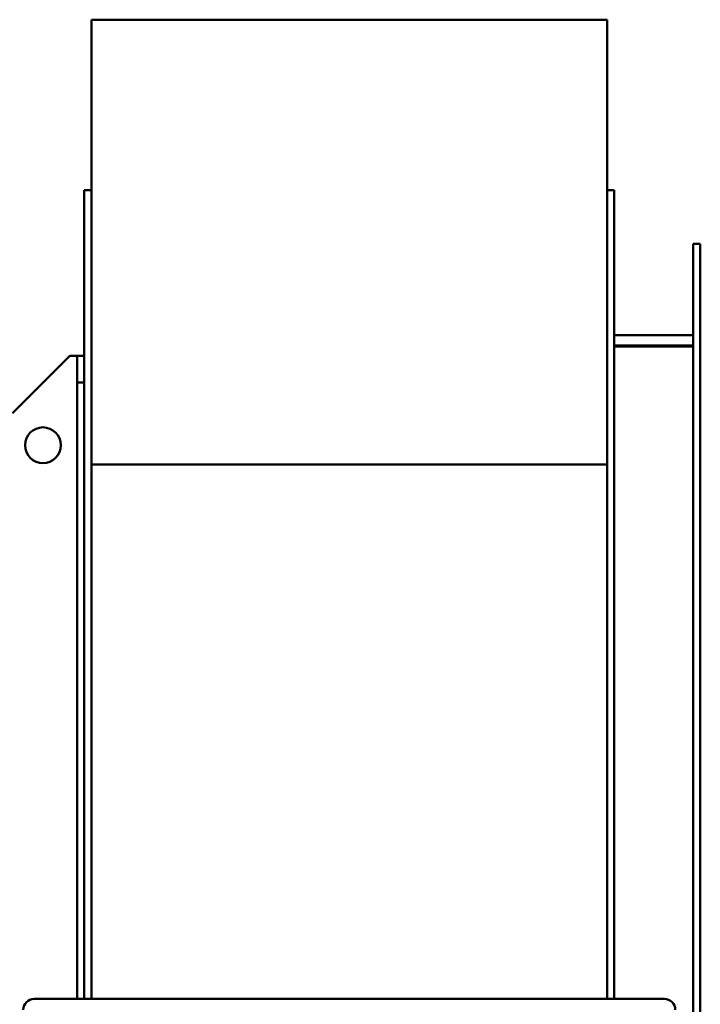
# Model space of a CAD drawing. Header units: millimetres. Extents: x 1682 to 2518, y 991 to 1979.
# Tile 4 of 4: x 2138 to 2518, y 1429 to 1979. Entities that reach past the tile are written whole.
import ezdxf

# ---------------------------------------------------------------- set-up
doc = ezdxf.new("R2010")
doc.units = ezdxf.units.MM
doc.header["$LTSCALE"] = 10
doc.layers.add('Widoczne (ISO)', color=7, linetype='Continuous', lineweight=50)

msp = doc.modelspace()

# ---------------------------------------------------------------- linework, layer by layer
at = {"layer": 'Widoczne (ISO)'}
for p, q in [((2178.5, 1974.6), (2178.5, 1978.85)), ((2178.5, 1978.85), (2466.5, 1978.85)), ((2178.5, 1730.42), (2178.5, 1974.6)), ((2466.5, 1978.85), (2466.5, 1974.6)), ((2466.5, 1974.6), (2466.5, 1730.42)), ((2174.5, 1431.85), (2174.5, 1883.65)), ((2178.5, 1883.65), (2174.5, 1883.65)), ((2470.5, 1883.65), (2466.5, 1883.65)), ((2470.5, 1431.85), (2470.5, 1883.65)), ((2514.5, 1348.65), (2514.5, 1853.65)), ((2518.5, 1853.65), (2514.5, 1853.65)), ((2518.5, 1348.65), (2518.5, 1853.65)), ((2514.5, 1802.65), (2470.5, 1802.65)), ((2514.5, 1796.83), (2470.5, 1796.83)), ((2514.5, 1796.34), (2470.5, 1796.34)), ((2166.5, 1791.15), (2134.5, 1759.15)), ((2170.5, 1791.15), (2166.5, 1791.15)), ((2170.5, 1791.15), (2170.5, 1776.15)), ((2174.5, 1791.15), (2170.5, 1791.15)), ((2170.5, 1776.15), (2174.5, 1776.15)), ((2170.5, 1776.15), (2170.5, 1431.85)), ((2178.5, 1431.85), (2178.5, 1730.42)), ((2178.5, 1730.42), (2466.5, 1730.42)), ((2466.5, 1730.42), (2466.5, 1431.85)), ((2146.5, 1431.85), (2498.5, 1431.85))]:
    msp.add_line(p, q, dxfattribs=at)
msp.add_circle((2151.5, 1741.15), 10, dxfattribs=at)
for centre, start, end in [((2146.5, 1425.85), 90, 180), ((2498.5, 1425.85), 0, 90)]:
    msp.add_arc(centre, 6, start, end, dxfattribs=at)

doc.saveas('drawing.dxf')
